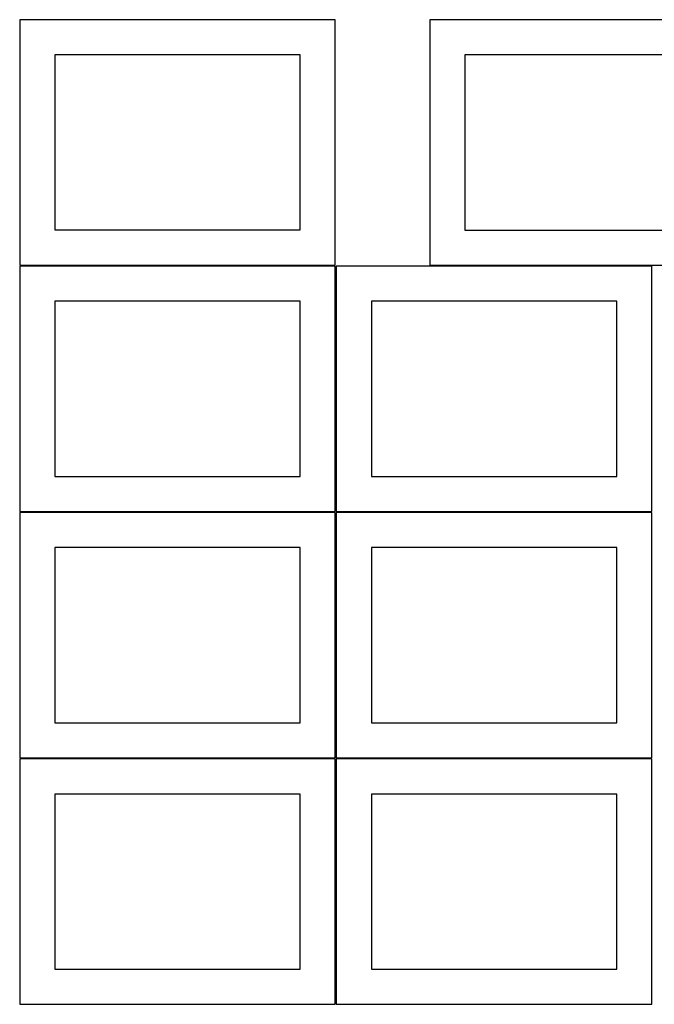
# Model space of a CAD drawing. Header units: millimetres. Extents: x 7 to 1493, y 7 to 2993.
# Tile 1 of 15: x 7 to 912, y 7 to 1411. Entities that reach past the tile are written whole.
import ezdxf

# ---------------------------------------------------------------- set-up
doc = ezdxf.new("R2010")
doc.units = ezdxf.units.MM
doc.layers.add('CUT', color=7, linetype='CONTINUOUS', true_color=0x000000)

msp = doc.modelspace()

# ---------------------------------------------------------------- linework, layer by layer
at = {"layer": 'CUT'}
for p, q in [((456.524767, 1411.099134), (6.524767, 1411.099134)), ((6.524767, 1411.099134), (6.524767, 1061.099134)), ((456.524767, 1061.099134), (456.524767, 1411.099134)), ((1041.408983, 1411.089613), (591.408983, 1411.089613)), ((591.408983, 1411.089613), (591.408983, 1061.089613)), ((406.524767, 1361.099134), (56.524767, 1361.099134)), ((56.524767, 1361.099134), (56.524767, 1111.099134)), ((406.524767, 1111.099134), (406.524767, 1361.099134)), ((991.408983, 1361.089613), (641.408983, 1361.089613)), ((641.408983, 1361.089613), (641.408983, 1111.089613)), ((56.524767, 1111.099134), (406.524767, 1111.099134)), ((641.408983, 1111.089613), (991.408983, 1111.089613)), ((6.524767, 1061.099134), (456.524767, 1061.099134)), ((456.524767, 1059.574293), (6.524767, 1059.574293)), ((6.524767, 1059.574293), (6.524767, 709.574293)), ((456.524767, 709.574293), (456.524767, 1059.574293)), ((908.049608, 1059.574293), (458.049608, 1059.574293)), ((458.049608, 1059.574293), (458.049608, 709.574293)), ((591.408983, 1061.089613), (1041.408983, 1061.089613)), ((908.049608, 709.574293), (908.049608, 1059.574293)), ((406.524767, 1009.574293), (56.524767, 1009.574293)), ((56.524767, 1009.574293), (56.524767, 759.574293)), ((406.524767, 759.574293), (406.524767, 1009.574293)), ((858.049608, 1009.574293), (508.049608, 1009.574293)), ((508.049608, 1009.574293), (508.049608, 759.574293)), ((858.049608, 759.574293), (858.049608, 1009.574293)), ((56.524767, 759.574293), (406.524767, 759.574293)), ((508.049608, 759.574293), (858.049608, 759.574293)), ((6.524767, 709.574293), (456.524767, 709.574293)), ((456.524767, 708.049512), (6.524767, 708.049512)), ((6.524767, 708.049512), (6.524767, 358.049512)), ((456.524767, 358.049512), (456.524767, 708.049512)), ((458.049608, 709.574293), (908.049608, 709.574293)), ((908.049608, 708.049512), (458.049608, 708.049512)), ((458.049608, 708.049512), (458.049608, 358.049512)), ((908.049608, 358.049512), (908.049608, 708.049512)), ((406.524767, 658.049512), (56.524767, 658.049512)), ((56.524767, 658.049512), (56.524767, 408.049512)), ((406.524767, 408.049512), (406.524767, 658.049512)), ((858.049608, 658.049512), (508.049608, 658.049512)), ((508.049608, 658.049512), (508.049608, 408.049512)), ((858.049608, 408.049512), (858.049608, 658.049512)), ((56.524767, 408.049512), (406.524767, 408.049512)), ((508.049608, 408.049512), (858.049608, 408.049512)), ((6.524767, 358.049512), (456.524767, 358.049512)), ((456.524767, 356.524778), (6.524767, 356.524778)), ((6.524767, 356.524778), (6.524767, 6.524778)), ((456.524767, 6.524778), (456.524767, 356.524778)), ((458.049608, 358.049512), (908.049608, 358.049512)), ((908.049608, 356.524778), (458.049608, 356.524778)), ((458.049608, 356.524778), (458.049608, 6.524778)), ((908.049608, 6.524778), (908.049608, 356.524778)), ((406.524767, 306.524778), (56.524767, 306.524778)), ((56.524767, 306.524778), (56.524767, 56.524778)), ((406.524767, 56.524778), (406.524767, 306.524778)), ((858.049608, 306.524778), (508.049608, 306.524778)), ((508.049608, 306.524778), (508.049608, 56.524778)), ((858.049608, 56.524778), (858.049608, 306.524778)), ((56.524767, 56.524778), (406.524767, 56.524778)), ((508.049608, 56.524778), (858.049608, 56.524778)), ((6.524767, 6.524778), (456.524767, 6.524778)), ((458.049608, 6.524778), (908.049608, 6.524778))]:
    msp.add_line(p, q, dxfattribs=at)

doc.saveas('drawing.dxf')
